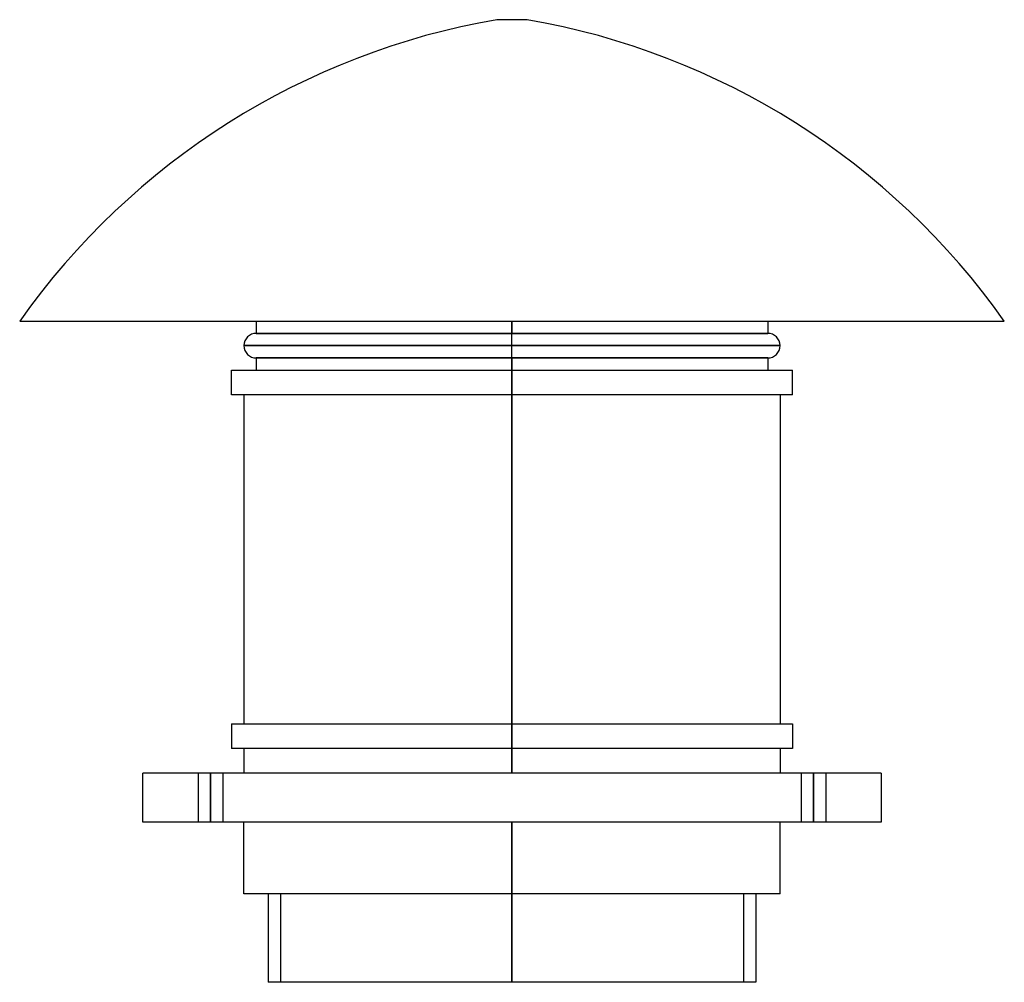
# Model space of a CAD drawing. Header units: millimetres. Extents: x -200 to 200, y -65 to 326.
import ezdxf

# ---------------------------------------------------------------- set-up
doc = ezdxf.new("R2010")
doc.units = ezdxf.units.MM
doc.layers.add('MAIN-1', color=7, linetype='Continuous')
doc.layers.add('MAIN-2', color=7, linetype='Continuous')

msp = doc.modelspace()

# ---------------------------------------------------------------- linework, layer by layer
at = {"layer": 'MAIN-1'}
for p, q in [((6.17, 326), (-6.17, 326)), ((-200, 203.6), (200, 203.6)), ((-103.9, 203.6), (-103.9, 198.6)), ((0, 203.6), (0, 198.6)), ((103.9, 203.6), (103.9, 198.6)), ((-103.9, 198.6), (0, 198.6)), ((0, 193.6), (0, 198.6)), ((0, 198.6), (103.9, 198.6)), ((-108.9, 193.6), (0, 193.6)), ((0, 193.6), (108.9, 193.6)), ((0, 188.6), (0, 193.6)), ((0, 188.6), (-103.9, 188.6)), ((-103.9, 188.6), (-103.9, 183.6)), ((103.9, 188.6), (0, 188.6)), ((0, 188.6), (0, 183.6)), ((103.9, 188.6), (103.9, 183.6)), ((-113.9, 183.6), (0, 183.6)), ((-113.9, 173.6), (-113.9, 183.6)), ((0, 183.6), (113.9, 183.6)), ((0, 173.6), (0, 183.6)), ((113.9, 173.6), (113.9, 183.6)), ((0, 173.6), (-113.9, 173.6)), ((-108.9, 173.6), (-108.9, 40)), ((0, 173.6), (0, 40)), ((113.9, 173.6), (0, 173.6)), ((108.9, 173.6), (108.9, 40)), ((-113.9, 40), (0, 40)), ((-113.9, 40), (-113.9, 30)), ((0, 40), (0, 30)), ((0, 40), (113.9, 40)), ((113.9, 40), (113.9, 30)), ((0, 30), (-113.9, 30)), ((-108.9, 30), (-108.9, 20)), ((0, 30), (0, 20)), ((113.9, 30), (0, 30)), ((108.9, 30), (108.9, 20)), ((-150, 0), (-150, 20)), ((150, 20), (-150, 20)), ((150, 20), (150, 0)), ((150, 0), (-150, 0)), ((-108.9, -29), (-108.9, 0)), ((0, -29), (0, 0)), ((108.9, -29), (108.9, 0)), ((0, -29), (-108.9, -29)), ((-99, -29), (-99, -65)), ((108.9, -29), (0, -29)), ((0, -29), (0, -65)), ((99, -29), (99, -65)), ((0, -65), (-99, -65)), ((99, -65), (0, -65))]:
    msp.add_line(p, q, dxfattribs=at)
for centre, radius, start, end in [((44.94, 30.39), 300, 99.8088, 144.7334), ((-44.94, 30.39), 300, 35.2666, 80.1912), ((-103.9, 193.6), 5, 90, 179.9999), ((103.9, 193.6), 5, 0.0001, 90), ((-103.9, 193.6), 5, 179.9999, 270), ((103.9, 193.6), 5, 270, 0.0001)]:
    msp.add_arc(centre, radius, start, end, dxfattribs=at)
at = {"layer": 'MAIN-2'}
for p, q in [((0, 198.6), (0, 203.6)), ((0, 198.6), (-103.9, 198.6)), ((0, 193.6), (0, 198.6)), ((103.9, 198.6), (0, 198.6)), ((0, 193.6), (-108.9, 193.6)), ((0, 188.6), (0, 193.6)), ((108.9, 193.6), (0, 193.6)), ((-103.9, 188.6), (0, 188.6)), ((0, 188.6), (103.9, 188.6)), ((0, 183.6), (0, 188.6)), ((0, 183.6), (0, 173.6)), ((0, 40), (0, 173.6)), ((0, 30), (0, 40)), ((0, 20), (0, 30)), ((-150, 20), (-150, 20)), ((-127.5, 20), (-127.5, 0)), ((-127.5, 20), (-127.5, 0)), ((-122.5, 20), (-122.5, 0)), ((-122.5, 0), (-122.5, 20)), ((-122.5, 20), (-122.5, 0)), ((-122.5, 0), (-122.5, 20)), ((-117.5, 20), (-117.5, 0)), ((-117.5, 20), (-117.5, 0)), ((117.5, 20), (117.5, 0)), ((117.5, 20), (117.5, 0)), ((122.5, 20), (122.5, 0)), ((122.5, 0), (122.5, 20)), ((122.5, 20), (122.5, 0)), ((122.5, 0), (122.5, 20)), ((127.5, 20), (127.5, 0)), ((127.5, 20), (127.5, 0)), ((150, 20), (150, 20)), ((-150, 0), (-150, 0)), ((0, 0), (0, -29)), ((150, 0), (150, 0)), ((0, -29), (-94, -29)), ((-94, -29), (-94, -65)), ((0, -65), (0, -29)), ((0, -29), (0, -65)), ((0, -65), (0, -29)), ((94, -29), (0, -29)), ((94, -29), (94, -65))]:
    msp.add_line(p, q, dxfattribs=at)

doc.saveas('drawing.dxf')
